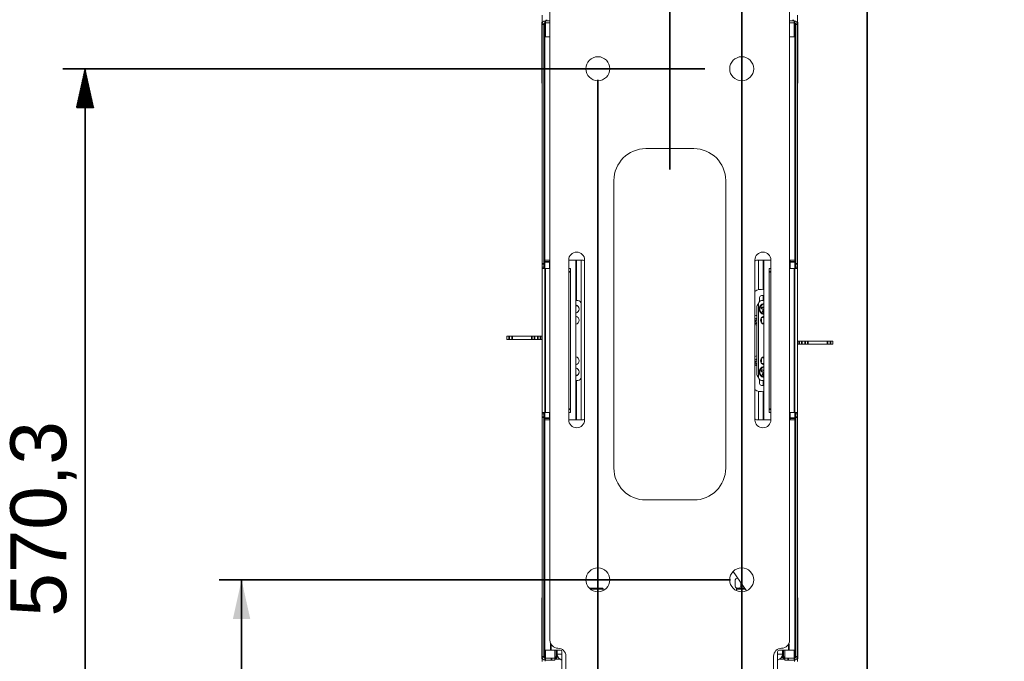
# Model space of a CAD drawing. Header units: millimetres. Extents: x 4 to 1188, y 1 to 840.
# Tile 92 of 210: x 134 to 222, y 718 to 776. Entities that reach past the tile are written whole.
import ezdxf

# ---------------------------------------------------------------- set-up
doc = ezdxf.new("R2010")
doc.units = ezdxf.units.MM
doc.layers.add('1', color=7, linetype='Continuous')
doc.styles.add('Arial Unicode MS', font='Arial Unicode MS')
doc.dimstyles.get("Standard").update_dxf_attribs({"dimtxt": 0.18, "dimasz": 0.18, "dimexe": 0.18, "dimexo": 0.0625, "dimgap": 0.09, "dimtad": 0, "dimtih": 1, "dimtoh": 1, "dimdec": 4, "dimzin": 0, "dimdsep": 46, "dimtxsty": 'Standard', "dimcen": 0.09, "dimadec": 0, "dimazin": 0, "dimtfac": 1, "dimtdec": 4, "dimtofl": 0, "dimtmove": 0, "dimatfit": 3, "dimfxl": 0, "dimtolj": 1, "dimtzin": 0, "dimarcsym": 0})

# ---------------------------------------------------------------- blocks, each defined once
blk = doc.blocks.new('_U14')
at = {"layer": '1', "color": 18, "lineweight": 35}
for p, q in [((185.946, 770.337), (185.946, 574.719)), ((198.803, 770.337), (198.803, 574.719)), ((185.946, 576.719), (198.803, 576.719))]:
    blk.add_line(p, q, dxfattribs=at)
at = {"layer": '1', "color": 18, "lineweight": 70}
for points in [[(185.946, 576.719), (189.446, 577.495), (189.446, 575.943)], [(198.803, 576.719), (195.303, 575.943), (195.303, 577.495)]]:
    blk.add_solid(points, dxfattribs=at)
at = {"layer": '1', "color": 18, "linetype": 'Continuous', "lineweight": 13, "insert": (189.005, 577.963), "char_height": 5, "attachment_point": 7, "line_spacing_factor": 1.047437, "style": 'Arial Unicode MS'}
blk.add_mtext('\\fArial Unicode MS|b0|i0;\\W1.0000;90', dxfattribs=at)
blk = doc.blocks.new('_U16')
at = {"layer": '1', "color": 18, "lineweight": 35}
for p, q in [((192.374, 762.337), (192.374, 821.201)), ((407.917, 645.108), (407.917, 821.201)), ((192.374, 819.201), (407.917, 819.201))]:
    blk.add_line(p, q, dxfattribs=at)
at = {"layer": '1', "color": 18, "lineweight": 70}
for points in [[(192.374, 819.201), (195.874, 819.977), (195.874, 818.425)], [(407.917, 819.201), (404.417, 818.425), (404.417, 819.977)]]:
    blk.add_solid(points, dxfattribs=at)
at = {"layer": '1', "color": 18, "linetype": 'Continuous', "lineweight": 13, "insert": (289.628, 821.761), "char_height": 5, "attachment_point": 7, "line_spacing_factor": 1.047437, "style": 'Arial Unicode MS'}
blk.add_mtext('\\fArial Unicode MS|b0|i0;\\W1.0000;{\\H1.21x;(}1509{\\H1.21x;)}', dxfattribs=at)
blk = doc.blocks.new('_U27')
at = {"layer": '1', "color": 18, "lineweight": 35}
for p, q in [((197.803, 725.623), (152.079, 725.623)), ((154.079, 689.866), (154.079, 725.623)), ((181.446, 689.866), (152.079, 689.866))]:
    blk.add_line(p, q, dxfattribs=at)
at = {"layer": '1', "color": 18, "lineweight": 70}
for points in [[(154.079, 725.623), (154.855, 722.123), (153.303, 722.123)], [(154.079, 689.866), (153.303, 693.366), (154.855, 693.366)]]:
    blk.add_solid(points, dxfattribs=at)
at = {"layer": '1', "color": 18, "linetype": 'Continuous', "lineweight": 13, "insert": (153.324, 699.479), "char_height": 5, "attachment_point": 7, "rotation": 90, "line_spacing_factor": 1.047437, "style": 'Arial Unicode MS'}
blk.add_mtext('\\fArial Unicode MS|b0|i0;\\W1.0000;250,3', dxfattribs=at)

msp = doc.modelspace()

# ---------------------------------------------------------------- hatches: boundary and pattern name
at = {"layer": '1', "linetype": 'Continuous', "lineweight": 35}
h = msp.add_hatch(dxfattribs=at)
h.set_pattern_fill('ANSI31', color=18, scale=0.0062, angle=-3.6e-14, style=0)
h.paths.add_polyline_path([(140.0791, 771.337), (140.8551, 767.837), (139.3032, 767.837)], flags=0)

# ---------------------------------------------------------------- linework, layer by layer
at = {"layer": '1', "color": 18, "linetype": 'Continuous', "lineweight": 35}
for p, q in [((210.0315, 685.5941), (210.0315, 810.0084)), ((198.803, 611.6941), (198.803, 803.0084)), ((195.503, 771.337), (138.0791, 771.337)), ((140.0791, 771.337), (140.0791, 689.8656))]:
    msp.add_line(p, q, dxfattribs=at)
at = {"layer": '1', "color": 154, "linetype": 'Continuous', "lineweight": 13}
for p, q in [((181.6601, 720.2227), (181.6601, 779.5799)), ((203.0887, 779.5799), (203.0887, 720.2227)), ((180.9458, 775.515), (180.9458, 776.1226)), ((203.803, 776.1226), (203.803, 775.515)), ((180.9172, 775.4584), (180.9172, 770.1156)), ((180.9458, 753.887), (180.9458, 775.337)), ((181.0207, 775.5299), (180.9887, 775.5299)), ((181.1172, 753.887), (181.1172, 775.337)), ((181.6601, 775.6227), (181.2315, 775.6227)), ((181.6601, 775.4513), (181.2315, 775.4513)), ((203.5172, 775.6227), (203.0887, 775.6227)), ((203.5172, 775.4513), (203.0887, 775.4513)), ((203.6315, 775.337), (203.6315, 753.887)), ((203.7601, 775.5299), (203.728, 775.5299)), ((203.803, 775.337), (203.803, 753.887)), ((203.8315, 770.1156), (203.8315, 775.4584)), ((181.6601, 774.1941), (181.1887, 774.1941)), ((181.1887, 774.1941), (181.1887, 754.2227)), ((203.5601, 774.1941), (203.0887, 774.1941)), ((203.5601, 754.2227), (203.5601, 774.1941)), ((180.9457, 773.4706), (180.9457, 773.909)), ((180.9457, 773.909), (180.9458, 773.909)), ((180.9457, 773.4669), (180.9457, 773.4706)), ((180.9457, 773.4706), (180.9458, 773.4706)), ((180.9457, 773.3742), (180.9458, 773.3742)), ((180.9457, 772.964), (180.9458, 772.964)), ((180.9457, 772.4338), (180.9457, 772.8788)), ((180.9457, 772.8788), (180.9458, 772.8788)), ((180.9457, 772.4309), (180.9457, 772.4338)), ((180.9457, 772.4338), (180.9458, 772.4338)), ((180.9457, 772.0759), (180.9458, 772.0759)), ((180.9457, 771.6788), (180.9458, 771.6788)), ((180.9457, 770.8696), (180.9458, 770.8696)), ((180.9457, 770.6336), (180.9458, 770.6336)), ((180.9457, 770.6336), (180.9458, 770.6336)), ((180.9457, 770.4874), (180.9458, 770.4874)), ((180.9457, 770.3172), (180.9458, 770.3172)), ((180.9457, 769.7131), (180.9457, 769.7201)), ((180.9457, 769.7201), (180.9458, 769.7201)), ((180.9457, 769.7131), (180.9458, 769.7131)), ((180.9457, 769.7088), (180.9457, 769.7106)), ((180.9457, 769.1262), (180.9458, 769.1262)), ((180.9457, 768.9213), (180.9458, 768.9213)), ((180.9457, 768.7227), (180.9458, 768.7227)), ((180.9457, 768.2594), (180.9457, 768.7227)), ((180.9457, 768.2594), (180.9458, 768.2594)), ((180.9457, 768.2548), (180.9457, 768.2594)), ((180.9457, 768.2548), (180.9458, 768.2548)), ((180.9457, 768.2546), (180.9458, 768.2546)), ((180.9458, 768.0303), (180.9457, 768.0303)), ((180.9457, 768.0302), (180.9457, 768.0303)), ((180.9457, 767.7634), (180.9458, 767.7634)), ((180.9457, 767.1751), (180.9457, 767.181)), ((180.9457, 767.181), (180.9458, 767.181)), ((180.9457, 767.1751), (180.9458, 767.1751)), ((180.9457, 766.4327), (180.9457, 766.4327)), ((180.9457, 766.4327), (180.9458, 766.4327)), ((180.9457, 766.4327), (180.9458, 766.4327)), ((180.9457, 766.3903), (180.9458, 766.3903)), ((180.9457, 765.7169), (180.9457, 766.1738)), ((180.9457, 766.1738), (180.9458, 766.1738)), ((180.9457, 765.7122), (180.9457, 765.7169)), ((180.9457, 765.7169), (180.9458, 765.7169)), ((180.9457, 765.7122), (180.9458, 765.7122)), ((180.9457, 765.7121), (180.9458, 765.7121)), ((180.9458, 765.467), (180.9457, 765.467)), ((180.9457, 764.2835), (180.9458, 764.2835)), ((180.9457, 764.0286), (180.9458, 764.0286)), ((180.9457, 763.8291), (180.9458, 763.8291)), ((194.5172, 764.1941), (190.2315, 764.1941)), ((187.3744, 761.337), (187.3744, 735.6227)), ((197.3744, 735.6227), (197.3744, 761.337)), ((180.9458, 753.6013), (180.9458, 753.887)), ((181.1172, 753.887), (181.1172, 753.6013)), ((181.6601, 754.2227), (181.1887, 754.2227)), ((181.1887, 754.0799), (181.1887, 754.2227)), ((181.1887, 753.4584), (181.1887, 754.0799)), ((181.6172, 754.2227), (181.6172, 754.0799)), ((181.6172, 753.4584), (181.6172, 754.0799)), ((183.3315, 739.937), (183.3315, 754.2227)), ((184.6172, 754.2227), (183.3315, 754.2227)), ((183.9744, 739.9372), (183.9744, 754.2227)), ((184.0172, 754.2228), (184.0172, 750.6014)), ((184.4458, 754.2225), (184.4458, 750.3152)), ((184.7601, 754.2227), (184.7601, 739.937)), ((199.9887, 739.937), (199.9887, 754.2227)), ((201.4173, 754.2227), (200.1315, 754.2227)), ((200.303, 751.5636), (200.303, 754.2225)), ((200.7315, 751.5706), (200.7315, 754.2228)), ((200.7744, 739.9372), (200.7744, 754.2227)), ((201.4172, 754.2227), (201.4172, 739.937)), ((203.5601, 754.2227), (203.0887, 754.2227)), ((203.1315, 754.0799), (203.1315, 754.2227)), ((203.1315, 754.0799), (203.1315, 753.4584)), ((203.5601, 754.2227), (203.5601, 754.0799)), ((203.5601, 754.0799), (203.5601, 753.4584)), ((203.6315, 753.6013), (203.6315, 753.887)), ((203.803, 753.6013), (203.803, 753.887)), ((180.9458, 753.4584), (180.9458, 753.6013)), ((181.1172, 753.6013), (180.9458, 753.6013)), ((180.9458, 740.6013), (180.9458, 753.4584)), ((180.9458, 753.4584), (181.2315, 753.4584)), ((181.1172, 753.4584), (181.1172, 753.6013)), ((181.6601, 753.4584), (181.2315, 753.4584)), ((183.3315, 753.4584), (183.503, 753.4584)), ((183.503, 753.4584), (183.503, 753.1727)), ((183.503, 753.1727), (183.503, 740.887)), ((201.2458, 753.4584), (201.4172, 753.4584)), ((201.2458, 753.1727), (201.2458, 753.4584)), ((201.2458, 740.887), (201.2458, 753.1727)), ((203.5172, 753.4584), (203.0887, 753.4584)), ((203.803, 753.4584), (203.5172, 753.4584)), ((203.6315, 753.6013), (203.803, 753.6013)), ((203.6315, 753.6013), (203.6315, 753.4584)), ((203.803, 753.6013), (203.803, 753.4584)), ((203.803, 753.4584), (203.803, 740.6013)), ((183.9744, 750.6013), (184.1601, 750.6013)), ((184.4458, 743.7441), (184.4458, 750.3156)), ((200.303, 750.3156), (200.303, 743.7441)), ((200.3958, 750.8156), (200.3958, 750.5264)), ((200.5887, 750.6013), (200.7744, 750.6013)), ((200.7315, 750.6014), (200.7315, 751.0506)), ((184.0172, 750.1952), (184.0172, 750.1727)), ((200.1601, 749.9656), (200.1601, 744.0941)), ((200.426, 749.8815), (200.4118, 749.8827)), ((200.4118, 749.8055), (200.426, 749.8068)), ((200.6083, 749.8807), (200.7744, 749.8118)), ((200.7744, 749.9417), (200.6542, 749.9915)), ((200.7744, 749.8113), (200.7056, 749.6454)), ((200.7744, 749.8116), (200.7319, 749.794)), ((200.1277, 748.9226), (199.9887, 748.9802)), ((199.9887, 748.8503), (200.0817, 748.8117)), ((200.0817, 748.8117), (200.0127, 748.6454)), ((200.0817, 748.8117), (200.039, 748.794)), ((200.1277, 748.9226), (200.11, 748.9652)), ((200.1236, 748.5995), (200.1601, 748.6875)), ((200.1601, 749.0008), (200.1277, 748.9226)), ((200.7744, 749.0941), (200.5783, 749.0941)), ((200.5783, 748.5941), (200.7744, 748.5941)), ((177.7887, 747.4084), (177.9998, 747.4084)), ((177.7887, 747.4084), (177.7887, 747.1227)), ((177.7887, 747.1227), (177.9998, 747.1227)), ((177.9998, 747.4084), (178.27, 747.4084)), ((178.27, 747.1227), (177.9998, 747.1227)), ((178.27, 747.4084), (180.0355, 747.4084)), ((178.27, 747.1227), (180.0355, 747.1227)), ((180.0355, 747.4084), (180.2829, 747.4084)), ((180.2829, 747.1227), (180.0355, 747.1227)), ((180.2829, 747.4084), (180.5633, 747.4084)), ((180.2829, 747.1227), (180.5633, 747.1227)), ((180.5633, 747.4084), (180.8108, 747.4084)), ((180.8108, 747.1227), (180.5633, 747.1227)), ((180.8108, 747.4084), (180.9458, 747.4084)), ((180.8108, 747.1227), (180.9458, 747.1227)), ((203.938, 746.9799), (203.803, 746.9799)), ((203.938, 746.6941), (203.803, 746.6941)), ((203.938, 746.9799), (204.1854, 746.9799)), ((204.1854, 746.6941), (203.938, 746.6941)), ((204.4659, 746.9799), (204.1854, 746.9799)), ((204.4659, 746.6941), (204.1854, 746.6941)), ((204.4659, 746.9799), (204.7133, 746.9799)), ((204.7133, 746.6941), (204.4659, 746.6941)), ((206.4787, 746.9799), (204.7133, 746.9799)), ((206.4787, 746.6941), (204.7133, 746.6941)), ((206.4787, 746.9799), (206.7489, 746.9799)), ((206.7489, 746.6941), (206.4787, 746.6941)), ((206.9601, 746.9799), (206.7489, 746.9799)), ((206.9601, 746.6941), (206.7489, 746.6941)), ((206.9601, 746.6941), (206.9601, 746.9799)), ((200.1277, 745.294), (199.9887, 745.3516)), ((199.9887, 745.2217), (200.0817, 745.1831)), ((200.0817, 745.1831), (200.0127, 745.0169)), ((200.0817, 745.1831), (200.039, 745.1655)), ((200.1277, 745.294), (200.11, 745.3367)), ((200.1236, 744.9709), (200.1601, 745.0589)), ((200.1601, 745.3722), (200.1277, 745.294)), ((200.7744, 745.4656), (200.5783, 745.4656)), ((200.5783, 744.9656), (200.7744, 744.9656)), ((200.426, 744.2529), (200.4118, 744.2542)), ((200.4118, 744.177), (200.426, 744.1782)), ((200.6083, 744.2521), (200.7744, 744.1832)), ((200.7744, 744.3131), (200.6542, 744.3629)), ((200.7744, 744.1827), (200.7056, 744.0169)), ((200.7744, 744.1831), (200.7319, 744.1655)), ((184.1601, 743.4584), (183.9744, 743.4584)), ((184.0172, 743.887), (184.0172, 743.8645)), ((184.0172, 743.4583), (184.0172, 739.937)), ((184.4458, 743.7445), (184.4458, 739.9374)), ((200.3958, 743.5333), (200.3958, 743.2441)), ((200.7744, 743.4584), (200.5887, 743.4584)), ((200.7315, 743.0091), (200.7315, 743.4583)), ((200.303, 739.9374), (200.303, 742.4961)), ((200.7315, 739.937), (200.7315, 742.4891)), ((180.9458, 740.4584), (180.9458, 740.6013)), ((180.9458, 740.6013), (181.2315, 740.6013)), ((181.1172, 740.4584), (181.1172, 740.6013)), ((181.1887, 740.0799), (181.1887, 740.6014)), ((181.2315, 740.6013), (181.6601, 740.6013)), ((181.6172, 740.0799), (181.6172, 740.6014)), ((183.503, 740.6013), (183.3315, 740.6013)), ((183.503, 740.887), (183.503, 740.6013)), ((201.2458, 740.6013), (201.2458, 740.887)), ((201.4172, 740.6013), (201.2458, 740.6013)), ((203.0887, 740.6013), (203.5172, 740.6013)), ((203.1315, 740.6014), (203.1315, 740.0799)), ((203.803, 740.6013), (203.5172, 740.6013)), ((203.5601, 740.6014), (203.5601, 740.0799)), ((203.6315, 740.6013), (203.6315, 740.4584)), ((203.803, 740.6013), (203.803, 740.4584)), ((180.9458, 740.4584), (180.9458, 740.1727)), ((181.1172, 740.4584), (180.9458, 740.4584)), ((180.9458, 718.7227), (180.9458, 740.1727)), ((181.1172, 740.4584), (181.1172, 740.1727)), ((181.1172, 718.7227), (181.1172, 740.1727)), ((181.1887, 739.937), (181.1887, 740.0799)), ((181.1887, 739.937), (181.1887, 719.337)), ((181.1887, 739.937), (181.6601, 739.937)), ((181.6172, 740.0799), (181.6172, 739.937)), ((183.3315, 739.937), (184.6172, 739.937)), ((200.1315, 739.937), (201.4173, 739.937)), ((203.0887, 739.937), (203.5601, 739.937)), ((203.1315, 739.937), (203.1315, 740.0799)), ((203.5601, 740.0799), (203.5601, 739.937)), ((203.5601, 719.337), (203.5601, 739.937)), ((203.6315, 740.4584), (203.803, 740.4584)), ((203.6315, 740.1727), (203.6315, 740.4584)), ((203.6315, 740.1727), (203.6315, 718.7227)), ((203.803, 740.4584), (203.803, 740.1727)), ((203.803, 740.1727), (203.803, 718.7227)), ((190.2315, 732.7656), (194.5172, 732.7656)), ((199.2302, 724.6402), (198.0395, 726.3743)), ((185.1704, 724.8834), (186.3439, 724.8834)), ((186.4153, 724.6596), (186.4153, 724.812)), ((198.2121, 725.5299), (198.2121, 725.1013)), ((198.3334, 724.812), (198.3334, 724.6596)), ((198.4049, 724.8834), (199.0632, 724.8834)), ((198.7121, 725.1013), (198.7121, 725.3947)), ((180.9172, 723.9441), (180.9172, 718.6013)), ((203.8315, 718.6013), (203.8315, 723.9441)), ((180.9458, 718.5241), (180.9458, 718.5449)), ((180.9458, 718.5241), (181.0261, 718.5241)), ((180.9458, 718.5241), (180.9458, 718.3099)), ((180.9887, 718.5299), (181.0207, 718.5299)), ((181.1887, 719.337), (181.7315, 719.337)), ((181.2315, 718.6084), (181.803, 718.6084)), ((181.7315, 719.337), (182.5887, 719.337)), ((182.0887, 718.6084), (181.803, 718.6084)), ((182.0887, 718.6085), (182.0887, 719.337)), ((182.2315, 718.6227), (182.0887, 718.6227)), ((182.0887, 718.6084), (182.0887, 718.437)), ((182.0887, 718.5241), (182.5508, 718.5241)), ((182.303, 718.9799), (182.303, 719.337)), ((182.303, 718.9804), (182.303, 718.6941)), ((182.7315, 718.9799), (182.303, 718.9799)), ((182.303, 718.8656), (182.3151, 718.8656)), ((182.7315, 719.1941), (182.7315, 710.824)), ((183.0887, 712.0084), (183.0887, 718.7941)), ((201.6601, 718.7941), (201.6601, 712.0084)), ((202.0172, 719.1941), (202.0172, 710.824)), ((202.0172, 718.9799), (202.4458, 718.9799)), ((203.0172, 719.337), (202.1601, 719.337)), ((202.6601, 718.5241), (202.198, 718.5241)), ((202.4458, 718.8656), (202.4336, 718.8656)), ((202.4458, 719.337), (202.4458, 718.9799)), ((202.4458, 718.6941), (202.4458, 718.9804)), ((202.6601, 718.6227), (202.5172, 718.6227)), ((202.6601, 719.337), (202.6601, 718.6085)), ((202.6601, 718.437), (202.6601, 718.6084)), ((202.6601, 718.6084), (202.9458, 718.6084)), ((202.9458, 718.6084), (203.5172, 718.6084)), ((203.5601, 719.337), (203.0172, 719.337)), ((203.803, 718.5241), (203.7227, 718.5241)), ((203.728, 718.5299), (203.7601, 718.5299)), ((203.803, 718.5449), (203.803, 718.5241)), ((203.803, 718.5241), (203.803, 718.3099)), ((181.2315, 718.437), (181.803, 718.437)), ((181.2315, 718.437), (181.2315, 718.337)), ((182.0887, 718.437), (181.803, 718.437)), ((202.9458, 718.437), (202.6601, 718.437)), ((202.9458, 718.437), (203.5172, 718.437)), ((203.5172, 718.437), (203.5172, 718.3238))]:
    msp.add_line(p, q, dxfattribs=at)
at = {"layer": '1', "color": 154, "linetype": 'Continuous', "lineweight": 35}
for p, q in [((181.1172, 775.337), (180.9458, 775.337)), ((181.2315, 775.4513), (181.2315, 775.6227)), ((181.2315, 774.194), (181.2315, 775.4512)), ((181.3458, 775.7224), (181.3458, 775.6223)), ((203.403, 775.7224), (203.403, 775.6223)), ((203.5172, 775.4513), (203.5172, 775.6227)), ((203.5172, 775.4512), (203.5172, 774.194)), ((203.6315, 775.337), (203.803, 775.337)), ((180.9457, 773.4669), (180.9458, 773.4669)), ((180.9457, 773.1674), (180.9458, 773.1674)), ((180.9457, 772.4309), (180.9458, 772.4309)), ((180.9457, 772.1935), (180.9458, 772.1935)), ((180.9457, 771.4409), (180.9458, 771.4409)), ((180.9457, 771.2419), (180.9458, 771.2419)), ((180.9457, 770.8917), (180.9458, 770.8917)), ((180.9457, 770.6937), (180.9458, 770.6937)), ((180.9457, 769.7106), (180.9458, 769.7106)), ((180.9457, 769.7088), (180.9458, 769.7088)), ((180.9457, 768.9213), (180.9458, 768.9213)), ((180.9457, 768.9213), (180.9458, 768.9213)), ((180.9457, 768.9212), (180.9458, 768.9212)), ((180.9457, 768.9212), (180.9458, 768.9212)), ((180.9457, 765.1822), (180.9458, 765.1822)), ((180.9457, 764.6177), (180.9458, 764.6177)), ((180.9458, 753.887), (181.1172, 753.887)), ((181.6172, 754.0799), (181.1887, 754.0799)), ((203.5601, 754.0799), (203.1315, 754.0799)), ((203.6315, 753.887), (203.803, 753.887)), ((181.2315, 740.6013), (181.2315, 753.4584)), ((183.503, 753.1727), (183.3315, 753.1727)), ((201.4172, 753.1727), (201.2458, 753.1727)), ((203.5172, 753.4584), (203.5172, 740.6013)), ((200.6083, 749.8807), (200.597, 749.8534)), ((200.6542, 749.9915), (200.6655, 750.0187)), ((200.7056, 749.6454), (200.6784, 749.6567)), ((200.0127, 748.6454), (199.9887, 748.6554)), ((200.1236, 748.5995), (200.1508, 748.5882)), ((177.9998, 747.1227), (177.9998, 747.4084)), ((178.27, 747.4084), (178.27, 747.1227)), ((180.0355, 747.1227), (180.0355, 747.4084)), ((180.2829, 747.4084), (180.2829, 747.1227)), ((180.5633, 747.1227), (180.5633, 747.4084)), ((180.8108, 747.4084), (180.8108, 747.1227)), ((203.938, 746.6941), (203.938, 746.9799)), ((204.1854, 746.9799), (204.1854, 746.6941)), ((204.4659, 746.6941), (204.4659, 746.9799)), ((204.7133, 746.9799), (204.7133, 746.6941)), ((206.4787, 746.6941), (206.4787, 746.9799)), ((206.7489, 746.9799), (206.7489, 746.6941)), ((200.0127, 745.0169), (199.9887, 745.0268)), ((200.1236, 744.9709), (200.1508, 744.9596)), ((200.6083, 744.2521), (200.597, 744.2249)), ((200.6542, 744.3629), (200.6655, 744.3901)), ((200.7056, 744.0169), (200.6784, 744.0281)), ((183.3315, 740.887), (183.503, 740.887)), ((201.2458, 740.887), (201.4172, 740.887)), ((181.1172, 740.1727), (180.9458, 740.1727)), ((181.1887, 740.0799), (181.6172, 740.0799)), ((203.1315, 740.0799), (203.5601, 740.0799)), ((203.803, 740.1727), (203.6315, 740.1727)), ((186.4153, 724.812), (185.2454, 724.812)), ((199.1122, 724.812), (198.3334, 724.812)), ((181.7315, 719.337), (181.7315, 719.9115)), ((203.0172, 719.9115), (203.0172, 719.337)), ((181.1172, 718.7227), (180.9458, 718.7227)), ((181.2315, 718.6086), (181.2315, 719.3377)), ((181.2315, 718.6084), (181.2315, 718.437)), ((181.803, 718.437), (181.803, 718.6084)), ((182.0887, 718.6941), (182.2315, 718.6941)), ((182.2315, 718.6941), (182.2315, 719.3375)), ((182.2315, 718.6941), (182.2315, 718.6227)), ((182.303, 718.6941), (182.2315, 718.6941)), ((202.5172, 718.6941), (202.4458, 718.6941)), ((202.5172, 719.3375), (202.5172, 718.6941)), ((202.5172, 718.6941), (202.6601, 718.6941)), ((202.5172, 718.6227), (202.5172, 718.6941)), ((202.9458, 718.6084), (202.9458, 718.437)), ((203.5172, 719.3377), (203.5172, 718.6086)), ((203.5172, 718.6084), (203.5172, 718.437)), ((203.6315, 718.7227), (203.803, 718.7227))]:
    msp.add_line(p, q, dxfattribs=at)
at = {"layer": '1', "color": 154, "linetype": 'Continuous', "lineweight": 13}
for centre in [(185.9458, 771.337), (198.803, 771.337), (185.9458, 725.6227), (198.803, 725.6227)]:
    msp.add_circle(centre, 1.0714, dxfattribs=at)
for centre, radius, start, end in [((180.9887, 775.4584), 0.0714, 90, 180), ((181.2315, 775.337), 0.2857, 90, 180), ((181.2315, 775.337), 0.1143, 90, 180), ((203.5172, 775.337), 0.2857, 0, 90), ((203.5172, 775.337), 0.1143, 0, 90), ((203.7601, 775.4584), 0.0714, 0, 90), ((181.203, 770.1156), 0.2857, 180, 205.842656), ((203.5458, 770.1156), 0.2857, 334.157344, 0), ((190.2315, 761.337), 2.8571, 90, 180), ((194.5172, 761.337), 2.8571, 0, 90), ((184.0458, 754.2227), 0.7143, 0, 180), ((200.703, 754.2227), 0.7143, 0, 180), ((184.6172, 754.0799), 0.1429, 0, 90), ((200.1315, 754.0799), 0.1429, 90, 180), ((200.5315, 750.6491), 0.9429, 75.073135, 125.152186), ((184.1601, 750.3156), 0.2857, 0, 90), ((200.7315, 749.9656), 0.5714, 138.355312, 180), ((200.5887, 750.3156), 0.2857, 90, 180), ((200.853, 749.8441), 0.5, 99.039375, 180), ((200.6458, 750.8156), 0.25, 59.05125, 180), ((200.853, 749.8441), 0.4429, 100.214844, 175), ((200.853, 749.8441), 0.4286, 100.563576, 247.477326), ((183.8958, 749.8441), 0.3714, 0, 77.788125), ((183.7315, 750.1727), 0.2857, 328.210312, 0), ((183.8958, 749.8441), 0.3714, 282.211875, 0), ((200.853, 749.8441), 0.5, 180, 260.960625), ((200.853, 749.8441), 0.4429, 185, 259.785156), ((200.6313, 749.9361), 0.06, 67.477326, 247.477326), ((200.853, 749.8441), 0.4286, 247.477326, 259.436076), ((200.761, 749.6224), 0.06, 157.477326, 282.864201), ((183.8958, 748.8441), 0.3714, 0, 77.788125), ((183.8958, 748.8441), 0.3714, 282.211875, 0), ((200.1601, 748.8441), 0.4286, 89.999826, 113.574201), ((200.0682, 748.6224), 0.06, 157.477326, 337.477326), ((200.853, 748.8441), 0.3714, 102.211875, 180), ((200.853, 748.8441), 0.3714, 180, 257.788125), ((200.1601, 748.8441), 0.4286, 332.291076, 27.714201), ((200.1601, 748.8441), 0.4286, 247.477326, 270.005451), ((183.8958, 745.2156), 0.3714, 0, 77.788125), ((183.8958, 745.2156), 0.3714, 282.211875, 0), ((200.1601, 745.2156), 0.4286, 89.999826, 113.574201), ((200.0682, 744.9939), 0.06, 157.477326, 337.477326), ((200.853, 745.2156), 0.3714, 102.211875, 180), ((200.853, 745.2156), 0.3714, 180, 257.788125), ((200.1601, 745.2156), 0.4286, 332.291076, 27.714201), ((183.8958, 744.2156), 0.3714, 0, 77.788125), ((183.8958, 744.2156), 0.3714, 282.211875, 0), ((200.1601, 745.2156), 0.4286, 247.477326, 270.005451), ((200.7315, 744.0941), 0.5714, 180, 221.644688), ((200.853, 744.2156), 0.5, 99.039375, 180), ((200.853, 744.2156), 0.5, 180, 260.960625), ((200.853, 744.2156), 0.4429, 100.214844, 175), ((200.853, 744.2156), 0.4429, 185, 259.785156), ((200.853, 744.2156), 0.4286, 100.563576, 247.477326), ((200.6313, 744.3075), 0.06, 67.477326, 247.477326), ((183.7315, 743.887), 0.2857, 0, 31.789687), ((184.1601, 743.7441), 0.2857, 270, 0), ((200.5887, 743.7441), 0.2857, 180, 270), ((200.6458, 743.2441), 0.25, 180, 300.94875), ((200.853, 744.2156), 0.4286, 247.477326, 259.436076), ((200.761, 743.9939), 0.06, 157.477326, 282.864201), ((200.5315, 743.4106), 0.9429, 234.847819, 284.926882), ((184.0458, 739.937), 0.7143, 180, 0), ((184.6172, 740.0799), 0.1429, 270, 0), ((200.1315, 740.0799), 0.1429, 180, 270), ((200.703, 739.937), 0.7143, 180, 0), ((190.2315, 735.6227), 2.8571, 180, 270), ((194.5172, 735.6227), 2.8571, 270, 0), ((198.4621, 725.5299), 0.25, 93.245625, 180), ((186.3439, 724.812), 0.0714, 0, 90), ((198.4621, 725.1013), 0.25, 180, 247.066875), ((198.4049, 724.812), 0.0714, 90, 180), ((198.4621, 725.1013), 0.25, 299.37375, 0), ((199.1012, 724.9604), 0.25, 141.90875, 197.928125), ((181.203, 723.9441), 0.2857, 154.157344, 180), ((203.5458, 723.9441), 0.2857, 0, 25.842656), ((182.3744, 720.2227), 0.7143, 180, 270), ((182.3744, 718.7941), 0.7143, 0, 90), ((202.3744, 718.7941), 0.7143, 90, 180), ((202.3744, 720.2227), 0.7143, 270, 0), ((180.9887, 718.6013), 0.0714, 180, 270), ((181.2315, 718.7227), 0.2857, 180, 270), ((181.2315, 718.7227), 0.1143, 180, 270), ((182.2315, 718.6941), 0.0714, 270, 0), ((182.8458, 718.9799), 0.5429, 180, 257.845781), ((182.5887, 719.1941), 0.1429, 0, 90), ((202.1601, 719.1941), 0.1429, 90, 180), ((201.903, 718.9799), 0.5429, 282.154219, 360), ((202.5172, 718.6941), 0.0714, 180, 270), ((203.5172, 718.7227), 0.2857, 270, 0), ((203.5172, 718.7227), 0.1143, 270, 0), ((203.7601, 718.6013), 0.0714, 270, 0)]:
    msp.add_arc(centre, radius, start, end, dxfattribs=at)
for centre, major_axis, start_param, end_param in [((200.85, 749.8369), (0.7547, -0.3129), 4.4142255, 4.5987124), ((200.856, 749.8514), (-0.7547, 0.3129), 4.8639056, 5.0105525), ((200.8457, 749.8471), (-0.3129, -0.7547), 4.8260656, 5.0105525), ((200.1529, 748.8471), (-0.3129, -0.7547), 4.8260656, 5.0105525), ((200.1631, 748.8514), (-0.7547, 0.3129), 4.8260656, 4.9887225), ((200.1571, 748.8369), (0.7547, -0.3129), 4.5308385, 4.5987124), ((200.1529, 748.8471), (-0.3129, -0.7547), 4.4430631, 4.5987124), ((200.1673, 748.8411), (0.3129, 0.7547), 4.4142255, 4.4430631), ((200.1529, 745.2186), (-0.3129, -0.7547), 4.8260656, 5.0105525), ((200.1631, 745.2228), (-0.7547, 0.3129), 4.8260656, 4.9887225), ((200.1571, 745.2083), (0.7547, -0.3129), 4.5308385, 4.5987124), ((200.1529, 745.2186), (-0.3129, -0.7547), 4.4430631, 4.5987124), ((200.1673, 745.2126), (0.3129, 0.7547), 4.4142255, 4.4430631), ((200.85, 744.2083), (0.7547, -0.3129), 4.4142255, 4.5987124), ((200.856, 744.2228), (-0.7547, 0.3129), 4.8639056, 5.0105525), ((200.8457, 744.2186), (-0.3129, -0.7547), 4.8260656, 5.0105525)]:
    msp.add_ellipse(centre, major_axis=major_axis, ratio=0.1045285, start_param=start_param, end_param=end_param, dxfattribs=at)
for points in [[(180.9457, 773.3742), (180.9457, 773.4012), (180.9457, 773.4223), (180.9457, 773.4375)], [(180.9457, 773.1674), (180.9457, 773.2436), (180.9457, 773.3125), (180.9457, 773.3742)], [(180.9457, 772.964), (180.9457, 773.0232), (180.9457, 773.091), (180.9457, 773.1674)], [(180.9457, 772.8756), (180.9457, 772.8753), (180.9457, 772.9047), (180.9457, 772.964)], [(180.9457, 772.1935), (180.9457, 772.2236), (180.9457, 772.2386), (180.9457, 772.2382)], [(180.9457, 772.0759), (180.9457, 772.1241), (180.9457, 772.1632), (180.9457, 772.1935)], [(180.9457, 771.6788), (180.9457, 771.8388), (180.9457, 771.972), (180.9457, 772.0759)], [(180.9457, 771.4409), (180.9457, 771.5201), (180.9457, 771.5991), (180.9457, 771.6788)], [(180.9457, 771.2419), (180.9457, 771.3085), (180.9457, 771.3749), (180.9457, 771.4409)], [(180.9457, 770.8917), (180.9457, 770.9791), (180.9457, 771.0958), (180.9457, 771.2419)], [(180.9457, 770.6937), (180.9457, 770.7259), (180.9457, 770.7753), (180.9457, 770.842)], [(180.9457, 770.6336), (180.9457, 770.6341), (180.9457, 770.6541), (180.9457, 770.6937)], [(180.9457, 770.3172), (180.9457, 770.3964), (180.9457, 770.4529), (180.9457, 770.4874)], [(180.9457, 769.7201), (180.9457, 769.977), (180.9457, 770.1765), (180.9457, 770.3172)], [(180.9457, 769.7106), (180.9457, 769.7109), (180.9457, 769.7115), (180.9457, 769.7131)], [(180.9457, 769.1262), (180.9457, 769.266), (180.9457, 769.4604), (180.9457, 769.7088)], [(180.9457, 768.9213), (180.9457, 768.9221), (180.9457, 768.9903), (180.9457, 769.1262)], [(180.9457, 767.7634), (180.9457, 767.9189), (180.9457, 768.0306), (180.9457, 768.0302)], [(180.9457, 767.181), (180.9457, 767.3905), (180.9457, 767.5975), (180.9457, 767.7634)], [(180.9457, 766.4327), (180.9457, 766.529), (180.9457, 766.7773), (180.9457, 767.1751)], [(180.9457, 765.1822), (180.9457, 765.3603), (180.9457, 765.4674), (180.9457, 765.4669)], [(180.9457, 764.6177), (180.9457, 764.8272), (180.9457, 765.011), (180.9457, 765.1822)], [(180.9457, 764.2835), (180.9457, 764.3906), (180.9457, 764.5041), (180.9457, 764.6177)], [(180.9457, 764.0286), (180.9457, 764.0943), (180.9457, 764.166), (180.9457, 764.2835)], [(180.9457, 763.8291), (180.9457, 763.8307), (180.9457, 763.902), (180.9457, 764.0286)]]:
    msp.add_open_spline(points, degree=3, dxfattribs=at)
for points, knots in [([(200.597, 749.8534), (200.5918, 749.8558), (200.587, 749.8586), (200.5801, 749.8634), (200.5779, 749.8651), (200.5747, 749.8679), (200.5736, 749.8688), (200.5716, 749.8707), (200.5706, 749.8717), (200.5656, 749.8768), (200.5621, 749.8813), (200.5575, 749.8884), (200.556, 749.8908), (200.5534, 749.8959), (200.5521, 749.8985), (200.5489, 749.9065), (200.5472, 749.9119), (200.5456, 749.9204), (200.5451, 749.9233), (200.5446, 749.9291), (200.5444, 749.932), (200.5444, 749.9408), (200.545, 749.9466), (200.5467, 749.9552), (200.5474, 749.9581), (200.5491, 749.9637), (200.5511, 749.9692), (200.5536, 749.9745), (200.5556, 749.9784), (200.5564, 749.9797), (200.5579, 749.9822), (200.5587, 749.9835), (200.5628, 749.9896), (200.5665, 749.9941), (200.5726, 750.0003), (200.5748, 750.0022), (200.5782, 750.005), (200.5793, 750.0059), (200.5817, 750.0077), (200.5829, 750.0085), (200.5889, 750.0125), (200.5939, 750.0152), (200.6019, 750.0186), (200.6046, 750.0196), (200.61, 750.0213), (200.6156, 750.0227), (200.6211, 750.0236), (200.6268, 750.0242), (200.6296, 750.0244), (200.6381, 750.0246), (200.6437, 750.0241), (200.652, 750.0227), (200.6547, 750.0221), (200.6602, 750.0206), (200.6629, 750.0197), (200.6655, 750.0187)], [0, 0, 0, 0, 0.0625, 0.0625, 0.09375, 0.09375, 0.109375, 0.109375, 0.125, 0.125, 0.1875, 0.1875, 0.21875, 0.21875, 0.25, 0.25, 0.3125, 0.3125, 0.34375, 0.34375, 0.375, 0.375, 0.4375, 0.4375, 0.46875, 0.46875, 0.5, 0.53125, 0.53125, 0.546875, 0.546875, 0.5625, 0.5625, 0.625, 0.625, 0.65625, 0.65625, 0.671875, 0.671875, 0.6875, 0.6875, 0.75, 0.75, 0.78125, 0.78125, 0.8125, 0.84375, 0.84375, 0.875, 0.875, 0.9375, 0.9375, 0.96875, 0.96875, 1, 1, 1, 1]), ([(200.7745, 749.5365), (200.7733, 749.5363), (200.7721, 749.5362), (200.768, 749.5357), (200.7651, 749.5356), (200.7563, 749.5356), (200.7505, 749.5362), (200.7419, 749.5379), (200.739, 749.5386), (200.7334, 749.5403), (200.7279, 749.5423), (200.7226, 749.5448), (200.7187, 749.5468), (200.7174, 749.5476), (200.7149, 749.5491), (200.7137, 749.5499), (200.7075, 749.554), (200.703, 749.5577), (200.6968, 749.5638), (200.6949, 749.566), (200.6921, 749.5694), (200.6912, 749.5705), (200.6894, 749.5729), (200.6886, 749.574), (200.6846, 749.58), (200.6819, 749.5851), (200.6785, 749.593), (200.6775, 749.5958), (200.6758, 749.6012), (200.6744, 749.6067), (200.6735, 749.6123), (200.6729, 749.6179), (200.6727, 749.6208), (200.6725, 749.6293), (200.673, 749.6349), (200.6744, 749.6432), (200.675, 749.6459), (200.6765, 749.6514), (200.6774, 749.6541), (200.6784, 749.6567)], [0, 0, 0, 0, 0.0194018, 0.0194018, 0.066097, 0.066097, 0.1594873, 0.1594873, 0.2061824, 0.2061824, 0.2528776, 0.2995727, 0.2995727, 0.3229203, 0.3229203, 0.3462679, 0.3462679, 0.4396582, 0.4396582, 0.4863533, 0.4863533, 0.5097009, 0.5097009, 0.5330485, 0.5330485, 0.6264388, 0.6264388, 0.6731339, 0.6731339, 0.7198291, 0.7665242, 0.7665242, 0.8132194, 0.8132194, 0.9066097, 0.9066097, 0.9533048, 0.9533048, 1, 1, 1, 1]), ([(200.1508, 748.5882), (200.1485, 748.583), (200.1457, 748.5782), (200.1409, 748.5713), (200.1391, 748.5691), (200.1364, 748.5659), (200.1354, 748.5648), (200.1335, 748.5628), (200.1325, 748.5617), (200.1274, 748.5568), (200.123, 748.5533), (200.1159, 748.5487), (200.1134, 748.5472), (200.1084, 748.5445), (200.1058, 748.5433), (200.0978, 748.5401), (200.0923, 748.5384), (200.0838, 748.5367), (200.0809, 748.5363), (200.0751, 748.5357), (200.0722, 748.5356), (200.0635, 748.5356), (200.0577, 748.5362), (200.0491, 748.5379), (200.0462, 748.5386), (200.0405, 748.5403), (200.035, 748.5423), (200.0297, 748.5448), (200.0259, 748.5468), (200.0246, 748.5476), (200.022, 748.5491), (200.0208, 748.5499), (200.0147, 748.554), (200.0102, 748.5577), (200.004, 748.5638), (200.002, 748.566), (199.9992, 748.5694), (199.9983, 748.5705), (199.9966, 748.5729), (199.9958, 748.574), (199.9923, 748.5793), (199.9899, 748.5835), (199.9879, 748.5878)], [0, 0, 0, 0, 0.0844755, 0.0844755, 0.1267133, 0.1267133, 0.1478321, 0.1478321, 0.168951, 0.168951, 0.2534265, 0.2534265, 0.2956643, 0.2956643, 0.3379021, 0.3379021, 0.4223776, 0.4223776, 0.4646153, 0.4646153, 0.5068531, 0.5068531, 0.5913286, 0.5913286, 0.6335663, 0.6335663, 0.6758041, 0.7180419, 0.7180419, 0.7391607, 0.7391607, 0.7602796, 0.7602796, 0.8447551, 0.8447551, 0.8869929, 0.8869929, 0.9081118, 0.9081118, 0.9292306, 0.9292306, 1, 1, 1, 1]), ([(200.1508, 744.9596), (200.1485, 744.9545), (200.1457, 744.9496), (200.1409, 744.9427), (200.1391, 744.9405), (200.1364, 744.9373), (200.1354, 744.9363), (200.1335, 744.9342), (200.1325, 744.9332), (200.1274, 744.9282), (200.123, 744.9247), (200.1159, 744.9201), (200.1134, 744.9186), (200.1084, 744.916), (200.1058, 744.9148), (200.0978, 744.9115), (200.0923, 744.9099), (200.0838, 744.9082), (200.0809, 744.9078), (200.0751, 744.9072), (200.0722, 744.907), (200.0635, 744.907), (200.0577, 744.9076), (200.0491, 744.9093), (200.0462, 744.91), (200.0405, 744.9117), (200.035, 744.9137), (200.0297, 744.9162), (200.0259, 744.9183), (200.0246, 744.919), (200.022, 744.9205), (200.0208, 744.9213), (200.0147, 744.9254), (200.0102, 744.9291), (200.004, 744.9353), (200.002, 744.9374), (199.9992, 744.9408), (199.9983, 744.9419), (199.9966, 744.9443), (199.9958, 744.9455), (199.9923, 744.9507), (199.9899, 744.9549), (199.9879, 744.9593)], [0, 0, 0, 0, 0.0844755, 0.0844755, 0.1267133, 0.1267133, 0.1478321, 0.1478321, 0.168951, 0.168951, 0.2534265, 0.2534265, 0.2956643, 0.2956643, 0.3379021, 0.3379021, 0.4223776, 0.4223776, 0.4646153, 0.4646153, 0.5068531, 0.5068531, 0.5913286, 0.5913286, 0.6335663, 0.6335663, 0.6758041, 0.7180419, 0.7180419, 0.7391607, 0.7391607, 0.7602796, 0.7602796, 0.8447551, 0.8447551, 0.8869929, 0.8869929, 0.9081118, 0.9081118, 0.9292306, 0.9292306, 1, 1, 1, 1]), ([(200.597, 744.2249), (200.5918, 744.2272), (200.587, 744.23), (200.5801, 744.2348), (200.5779, 744.2365), (200.5747, 744.2393), (200.5736, 744.2402), (200.5716, 744.2422), (200.5706, 744.2432), (200.5656, 744.2483), (200.5621, 744.2527), (200.5575, 744.2598), (200.556, 744.2622), (200.5534, 744.2673), (200.5521, 744.2699), (200.5489, 744.2779), (200.5472, 744.2834), (200.5456, 744.2919), (200.5451, 744.2947), (200.5446, 744.3006), (200.5444, 744.3035), (200.5444, 744.3122), (200.545, 744.318), (200.5467, 744.3266), (200.5474, 744.3295), (200.5491, 744.3351), (200.5511, 744.3407), (200.5536, 744.3459), (200.5556, 744.3498), (200.5564, 744.3511), (200.5579, 744.3536), (200.5587, 744.3549), (200.5628, 744.361), (200.5665, 744.3655), (200.5726, 744.3717), (200.5748, 744.3737), (200.5782, 744.3764), (200.5793, 744.3773), (200.5817, 744.3791), (200.5829, 744.3799), (200.5889, 744.3839), (200.5939, 744.3867), (200.6019, 744.39), (200.6046, 744.391), (200.61, 744.3927), (200.6156, 744.3941), (200.6211, 744.395), (200.6268, 744.3957), (200.6296, 744.3958), (200.6381, 744.396), (200.6437, 744.3955), (200.652, 744.3941), (200.6547, 744.3935), (200.6602, 744.392), (200.6629, 744.3911), (200.6655, 744.3901)], [0, 0, 0, 0, 0.0625, 0.0625, 0.09375, 0.09375, 0.109375, 0.109375, 0.125, 0.125, 0.1875, 0.1875, 0.21875, 0.21875, 0.25, 0.25, 0.3125, 0.3125, 0.34375, 0.34375, 0.375, 0.375, 0.4375, 0.4375, 0.46875, 0.46875, 0.5, 0.53125, 0.53125, 0.546875, 0.546875, 0.5625, 0.5625, 0.625, 0.625, 0.65625, 0.65625, 0.671875, 0.671875, 0.6875, 0.6875, 0.75, 0.75, 0.78125, 0.78125, 0.8125, 0.84375, 0.84375, 0.875, 0.875, 0.9375, 0.9375, 0.96875, 0.96875, 1, 1, 1, 1]), ([(200.7745, 743.9079), (200.7733, 743.9077), (200.7721, 743.9076), (200.768, 743.9072), (200.7651, 743.907), (200.7563, 743.907), (200.7505, 743.9076), (200.7419, 743.9093), (200.739, 743.91), (200.7334, 743.9117), (200.7279, 743.9137), (200.7226, 743.9162), (200.7187, 743.9183), (200.7174, 743.919), (200.7149, 743.9205), (200.7137, 743.9213), (200.7075, 743.9254), (200.703, 743.9291), (200.6968, 743.9353), (200.6949, 743.9374), (200.6921, 743.9408), (200.6912, 743.9419), (200.6894, 743.9443), (200.6886, 743.9455), (200.6846, 743.9515), (200.6819, 743.9565), (200.6785, 743.9645), (200.6775, 743.9672), (200.6758, 743.9727), (200.6744, 743.9782), (200.6735, 743.9837), (200.6729, 743.9894), (200.6727, 743.9922), (200.6725, 744.0007), (200.673, 744.0063), (200.6744, 744.0146), (200.675, 744.0174), (200.6765, 744.0228), (200.6774, 744.0255), (200.6784, 744.0281)], [0, 0, 0, 0, 0.0194018, 0.0194018, 0.066097, 0.066097, 0.1594873, 0.1594873, 0.2061824, 0.2061824, 0.2528776, 0.2995727, 0.2995727, 0.3229203, 0.3229203, 0.3462679, 0.3462679, 0.4396582, 0.4396582, 0.4863533, 0.4863533, 0.5097009, 0.5097009, 0.5330485, 0.5330485, 0.6264388, 0.6264388, 0.6731339, 0.6731339, 0.7198291, 0.7665242, 0.7665242, 0.8132194, 0.8132194, 0.9066097, 0.9066097, 0.9533048, 0.9533048, 1, 1, 1, 1])]:
    msp.add_open_spline(points, degree=3, knots=knots, dxfattribs=at)

# ---------------------------------------------------------------- texts
at = {"layer": '1', "color": 18, "linetype": 'Continuous', "lineweight": 13, "insert": (139.3243, 722.3365), "char_height": 5, "attachment_point": 7, "rotation": 90, "line_spacing_factor": 1.047437, "style": 'Arial Unicode MS'}
msp.add_mtext('\\fArial Unicode MS|b0|i0;\\W1.0000;570,3', dxfattribs=at)

# ---------------------------------------------------------------- dimensions: what is measured, and where the dimension line sits
at = {"layer": '1', "color": 18, "linetype": 'Continuous', "lineweight": 13}
for base, p1, p2, override, picture, middle in [((407.9172, 819.2011), (192.3744, 761.337), (407.9172, 644.1084), {"dimtxt": 5, "dimasz": 3.5, "dimexe": 2, "dimexo": 1, "dimgap": 2.5, "dimtad": 1, "dimtih": 1, "dimtoh": 0, "dimdec": 0, "dimlfac": 7, "dimzin": 8, "dimdsep": 44, "dimlunit": 2, "dimpost": '(<>)', "dimtxsty": 'Arial Unicode MS', "dimsah": 1, "dimse1": 0, "dimse2": 0, "dimsd1": 0, "dimsd2": 0, "dimclrd": 18, "dimclre": 18, "dimclrt": 18, "dimtm": -0.1, "dimtfac": 0.4, "dimtdec": 2, "dimtofl": 1, "dimtmove": 0, "dimtzin": 8, "dimlwd": 35, "dimlwe": 35}, '_U16', (300.1458, 819.2011)), ((198.803, 576.7186), (185.9458, 771.337), (198.803, 771.337), {"dimtxt": 5, "dimasz": 3.5, "dimexe": 2, "dimexo": 1, "dimgap": 2.5, "dimtad": 1, "dimtih": 1, "dimtoh": 0, "dimdec": 2, "dimlfac": 7, "dimzin": 8, "dimdsep": 44, "dimlunit": 2, "dimtxsty": 'Arial Unicode MS', "dimsah": 1, "dimse1": 0, "dimse2": 0, "dimsd1": 0, "dimsd2": 0, "dimclrd": 18, "dimclre": 18, "dimclrt": 18, "dimtol": 0, "dimtm": -0.1, "dimtfac": 0.4, "dimtdec": 2, "dimtofl": 1, "dimtmove": 0, "dimtzin": 8, "dimlwd": 35, "dimlwe": 35}, '_U14', (192.3744, 576.7186))]:
    dim = msp.add_linear_dim(base=base, p1=p1, p2=p2, dimstyle='Standard', override=override, dxfattribs=at)
    dim.commit()
    dim.dimension.update_dxf_attribs({"geometry": picture, "text_midpoint": middle, "dimtype": 160})
dim = msp.add_linear_dim(base=(154.0791, 725.6227), p1=(182.4458, 689.8656), p2=(198.803, 725.6227), angle=90, dimstyle='Standard', override={"dimtxt": 5, "dimasz": 3.5, "dimexe": 2, "dimexo": 1, "dimgap": 2.5, "dimtad": 1, "dimtih": 0, "dimtoh": 0, "dimdec": 2, "dimlfac": 7, "dimzin": 8, "dimdsep": 44, "dimlunit": 2, "dimtxsty": 'Arial Unicode MS', "dimsah": 1, "dimse1": 0, "dimse2": 0, "dimsd1": 0, "dimsd2": 0, "dimclrd": 18, "dimclre": 18, "dimclrt": 18, "dimtol": 0, "dimtm": -0.1, "dimtfac": 0.4, "dimtdec": 2, "dimtofl": 1, "dimtmove": 0, "dimtzin": 8, "dimlwd": 35, "dimlwe": 35}, dxfattribs=at)
dim.commit()
dim.dimension.update_dxf_attribs({"geometry": '_U27', "text_midpoint": (154.0791, 707.7441), "dimtype": 160})

doc.saveas('drawing.dxf')
